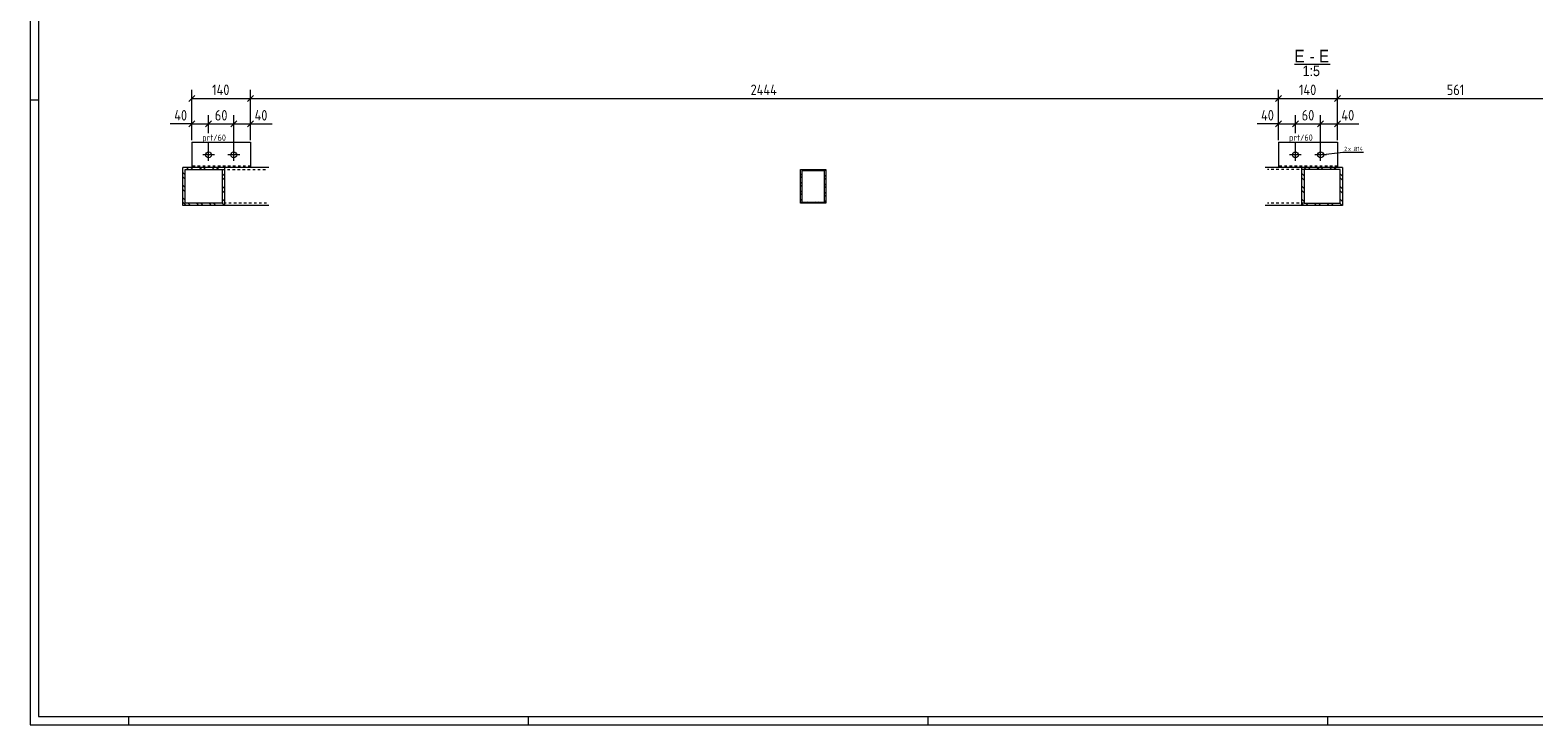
# Model space of a CAD drawing. Header units: millimetres. Extents: x 1 to 1188, y 1 to 840.
# Tile 1 of 6: x 1 to 716, y 1 to 331. Entities that reach past the tile are written whole.
import ezdxf

# ---------------------------------------------------------------- set-up
doc = ezdxf.new("R2010")
doc.units = ezdxf.units.MM
doc.header["$LTSCALE"] = 0.6
doc.linetypes.add('XKITLINE00', pattern=[0])
doc.linetypes.add('XKITLINE02', pattern=[4, 2, -2])
for name, color, linetype, lineweight in [('Bolt', 7, 'Continuous', 0), ('BoltMark', 3, 'Continuous', 0), ('DrawingSheet', 5, 'Continuous', 0), ('OtherObjectType', 1, 'Continuous', 0), ('Part', 2, 'Continuous', 0), ('PartMark', 3, 'Continuous', 0), ('Z-DIMENSIONS', 1, 'Continuous', 0)]:
    doc.layers.add(name, color=color, linetype=linetype, lineweight=lineweight)
doc.styles.add('ARIAL', font='ARIAL.TTF')
doc.styles.add('ISOCPEUR', font='ISOCPEUR.TTF')

msp = doc.modelspace()

# ---------------------------------------------------------------- linework, layer by layer
at = {"layer": 'Bolt', "color": 3, "linetype": 'XKITLINE00', "lineweight": 0}
for p, q in [((88.66, 271.99), (83.06, 271.99)), ((85.86, 269.19), (85.86, 274.79)), ((100.66, 271.99), (95.06, 271.99)), ((97.86, 269.19), (97.86, 274.79)), ((605.38, 271.99), (599.78, 271.99)), ((602.58, 269.19), (602.58, 274.79)), ((617.38, 271.99), (611.78, 271.99)), ((614.58, 269.19), (614.58, 274.79))]:
    msp.add_line(p, q, dxfattribs=at)
for centre in [(85.86, 271.99), (97.86, 271.99), (602.58, 271.99), (614.58, 271.99)]:
    msp.add_circle(centre, 1.4, dxfattribs=at)
at = {"layer": 'BoltMark', "color": 4, "linetype": 'XKITLINE00', "lineweight": 0}
for p, q in [((614.58, 271.99), (625.2, 273.23)), ((625.2, 273.23), (634.99, 273.23))]:
    msp.add_line(p, q, dxfattribs=at)
at = {"layer": 'DrawingSheet', "color": 2, "linetype": 'XKITLINE00', "lineweight": 0}
for p, q in [((1, 840), (1, 1)), ((5, 298), (1, 298)), ((1, 1), (1188, 1)), ((48, 1), (48, 5)), ((238, 1), (238, 5)), ((428, 1), (428, 5)), ((618, 1), (618, 5))]:
    msp.add_line(p, q, dxfattribs=at)
at = {"layer": 'DrawingSheet', "color": 3, "linetype": 'XKITLINE00', "lineweight": 0}
for p, q in [((5, 836), (5, 5)), ((5, 5), (1184, 5))]:
    msp.add_line(p, q, dxfattribs=at)
at = {"layer": 'OtherObjectType', "color": 6, "linetype": 'XKITLINE00', "lineweight": 0}
msp.add_line((602.17, 315.18), (619.11, 315.18), dxfattribs=at)
at = {"layer": 'Part', "color": 2, "linetype": 'XKITLINE00', "lineweight": 0}
for p, q in [((77.86, 277.99), (77.86, 265.99)), ((77.86, 277.99), (105.86, 277.99)), ((105.86, 277.99), (105.86, 265.99)), ((594.58, 277.99), (594.58, 265.99)), ((594.58, 277.99), (622.58, 277.99)), ((622.58, 277.99), (622.58, 265.99)), ((73.68, 247.99), (73.68, 265.99)), ((101.74, 265.99), (73.68, 265.99)), ((74.78, 248.99), (74.78, 264.99)), ((74.78, 264.99), (92.45, 264.99)), ((92.45, 248.99), (92.45, 264.99)), ((93.56, 247.99), (93.56, 265.99)), ((105.86, 265.99), (101.74, 265.99)), ((114.58, 265.99), (105.86, 265.99)), ((367.28, 248.99), (367.28, 264.99)), ((367.28, 264.99), (379.28, 264.99)), ((379.28, 264.99), (379.28, 248.99)), ((594.58, 265.99), (588.26, 265.99)), ((598.87, 265.99), (594.58, 265.99)), ((624.94, 265.99), (598.87, 265.99)), ((605.63, 247.99), (605.63, 265.99)), ((623.87, 264.99), (606.71, 264.99)), ((606.71, 264.99), (606.71, 248.99)), ((623.87, 248.99), (623.87, 264.99)), ((624.94, 265.99), (624.94, 247.99)), ((378.68, 264.39), (367.88, 264.39)), ((367.88, 264.39), (367.88, 249.59)), ((378.68, 249.59), (378.68, 264.39)), ((114.58, 247.99), (73.68, 247.99)), ((92.45, 248.99), (74.78, 248.99)), ((379.28, 248.99), (367.28, 248.99)), ((367.88, 249.59), (378.68, 249.59)), ((624.94, 247.99), (588.26, 247.99)), ((606.71, 248.99), (623.87, 248.99))]:
    msp.add_line(p, q, dxfattribs=at)
at = {"layer": 'Part', "color": 11, "linetype": 'XKITLINE00', "lineweight": 0}
for p, q in [((76.37, 264.99), (75.37, 265.99)), ((78.39, 264.99), (77.39, 265.99)), ((82.44, 264.99), (81.44, 265.99)), ((84.46, 264.99), (83.46, 265.99)), ((88.5, 264.99), (87.5, 265.99)), ((90.52, 264.99), (89.52, 265.99)), ((369.85, 264.99), (369.25, 264.39)), ((371.2, 264.99), (370.6, 264.39)), ((373.89, 264.99), (373.29, 264.39)), ((375.24, 264.99), (374.64, 264.39)), ((377.93, 264.99), (377.33, 264.39)), ((377.93, 264.99), (377.93, 264.99)), ((379.28, 264.99), (378.67, 264.38)), ((379.28, 264.99), (379.28, 264.99)), ((607.75, 264.99), (606.75, 265.99)), ((609.77, 264.99), (608.77, 265.99)), ((613.82, 264.99), (612.82, 265.99)), ((615.84, 264.99), (614.84, 265.99)), ((619.88, 264.99), (618.88, 265.99)), ((621.9, 264.99), (620.9, 265.99)), ((74.78, 262.54), (73.68, 263.64)), ((74.78, 260.52), (73.68, 261.62)), ((74.78, 256.48), (73.68, 257.58)), ((93.56, 261.95), (92.45, 263.05)), ((93.56, 259.93), (92.45, 261.03)), ((367.88, 263.02), (367.28, 262.42)), ((367.88, 261.67), (367.28, 261.07)), ((367.88, 258.98), (367.28, 258.38)), ((367.88, 257.63), (367.28, 257.03)), ((379.28, 262.29), (378.68, 261.69)), ((379.28, 260.95), (378.68, 260.35)), ((379.28, 258.25), (378.68, 257.65)), ((606.71, 261.99), (605.63, 263.07)), ((606.71, 259.97), (605.63, 261.05)), ((624.94, 261.95), (623.87, 263.02)), ((624.94, 259.93), (623.87, 261)), ((74.78, 254.46), (73.68, 255.56)), ((74.78, 250.42), (73.68, 251.52)), ((93.56, 255.88), (92.45, 256.99)), ((93.56, 253.86), (92.45, 254.97)), ((93.56, 249.82), (92.45, 250.93)), ((367.88, 254.93), (367.28, 254.33)), ((367.88, 253.59), (367.28, 252.99)), ((367.88, 250.89), (367.28, 250.29)), ((379.28, 256.91), (378.68, 256.31)), ((379.28, 254.21), (378.68, 253.61)), ((379.28, 252.86), (378.68, 252.26)), ((606.71, 255.93), (605.63, 257.01)), ((606.71, 253.91), (605.63, 254.99)), ((606.71, 249.87), (605.63, 250.94)), ((624.94, 255.88), (623.87, 256.96)), ((624.94, 253.86), (623.87, 254.94)), ((624.94, 249.82), (623.87, 250.9)), ((75.19, 247.99), (73.68, 249.5)), ((77.21, 247.99), (76.21, 248.99)), ((81.25, 247.99), (80.25, 248.99)), ((83.27, 247.99), (82.27, 248.99)), ((87.31, 247.99), (86.31, 248.99)), ((89.33, 247.99), (88.33, 248.99)), ((93.37, 247.99), (92.37, 248.99)), ((367.92, 249.59), (367.32, 248.99)), ((370.61, 249.59), (370.01, 248.99)), ((371.96, 249.59), (371.36, 248.99)), ((374.66, 249.59), (374.06, 248.99)), ((376, 249.59), (375.4, 248.99)), ((379.28, 250.17), (378.1, 248.99)), ((606.57, 247.99), (605.63, 248.92)), ((608.59, 247.99), (607.59, 248.99)), ((612.63, 247.99), (611.63, 248.99)), ((614.65, 247.99), (613.65, 248.99)), ((618.69, 247.99), (617.69, 248.99)), ((620.71, 247.99), (619.71, 248.99)), ((624.75, 247.99), (623.75, 248.99))]:
    msp.add_line(p, q, dxfattribs=at)
at = {"layer": 'Part', "color": 7, "linetype": 'XKITLINE02', "lineweight": 0}
for p, q in [((105.86, 266.59), (77.86, 266.59)), ((101.74, 265.99), (77.86, 265.99)), ((92.45, 264.99), (113.47, 264.99)), ((105.86, 265.99), (101.74, 265.99)), ((606.71, 264.99), (589.33, 264.99)), ((622.58, 266.59), (594.58, 266.59)), ((598.87, 265.99), (594.58, 265.99)), ((622.58, 265.99), (598.87, 265.99)), ((113.47, 248.99), (92.45, 248.99)), ((606.71, 248.99), (589.33, 248.99))]:
    msp.add_line(p, q, dxfattribs=at)
at = {"layer": 'PartMark', "color": 7, "linetype": 'XKITLINE00', "lineweight": 0}
for p, q in [((82.26, 278.09), (93.77, 278.09)), ((598.98, 278.09), (610.49, 278.09))]:
    msp.add_line(p, q, dxfattribs=at)
at = {"layer": 'Z-DIMENSIONS', "color": 7, "linetype": 'XKITLINE00', "lineweight": 0}
for p, q in [((77.86, 278.99), (77.86, 302.93)), ((105.86, 278.99), (105.86, 302.93)), ((105.86, 278.99), (105.86, 302.93)), ((594.58, 278.99), (594.58, 302.93)), ((594.58, 278.99), (594.58, 302.93)), ((622.58, 278.99), (622.58, 302.93)), ((622.58, 278.99), (622.58, 302.93)), ((79.27, 300.24), (76.44, 297.41)), ((77.86, 298.83), (105.86, 298.83)), ((107.27, 300.24), (104.44, 297.41)), ((107.27, 300.24), (104.44, 297.41)), ((105.86, 298.83), (594.58, 298.83)), ((595.99, 300.24), (593.16, 297.41)), ((595.99, 300.24), (593.16, 297.41)), ((594.58, 298.83), (622.58, 298.83)), ((623.99, 300.24), (621.16, 297.41)), ((623.99, 300.24), (621.16, 297.41)), ((622.58, 298.83), (734.71, 298.83)), ((77.86, 286.71), (67.66, 286.71)), ((77.86, 286.71), (67.66, 286.71)), ((79.27, 288.13), (76.44, 285.3)), ((77.86, 278.99), (77.86, 290.81)), ((77.86, 286.71), (85.86, 286.71)), ((87.27, 288.13), (84.44, 285.3)), ((87.27, 288.13), (84.44, 285.3)), ((85.86, 282.29), (85.86, 290.81)), ((85.86, 282.29), (85.86, 290.81)), ((85.86, 286.71), (97.86, 286.71)), ((99.27, 288.13), (96.44, 285.3)), ((99.27, 288.13), (96.44, 285.3)), ((97.86, 272.99), (97.86, 290.81)), ((97.86, 272.99), (97.86, 290.81)), ((97.86, 286.71), (105.86, 286.71)), ((107.27, 288.13), (104.44, 285.3)), ((105.86, 278.99), (105.86, 290.81)), ((105.86, 286.71), (116.05, 286.71)), ((105.86, 286.71), (116.05, 286.71)), ((594.58, 286.71), (584.38, 286.71)), ((594.58, 286.71), (584.38, 286.71)), ((595.99, 288.13), (593.16, 285.3)), ((594.58, 278.99), (594.58, 290.81)), ((594.58, 286.71), (602.58, 286.71)), ((603.99, 288.13), (601.16, 285.3)), ((603.99, 288.13), (601.16, 285.3)), ((602.58, 282.29), (602.58, 290.81)), ((602.58, 282.29), (602.58, 290.81)), ((602.58, 286.71), (614.58, 286.71)), ((615.99, 288.13), (613.16, 285.3)), ((615.99, 288.13), (613.16, 285.3)), ((614.58, 272.99), (614.58, 290.81)), ((614.58, 272.99), (614.58, 290.81)), ((614.58, 286.71), (622.58, 286.71)), ((623.99, 288.13), (621.16, 285.3)), ((622.58, 278.99), (622.58, 290.81)), ((622.58, 286.71), (632.77, 286.71)), ((622.58, 286.71), (632.77, 286.71)), ((85.86, 272.99), (85.86, 278.09)), ((85.86, 272.99), (85.86, 278.09)), ((602.58, 272.99), (602.58, 278.09)), ((602.58, 272.99), (602.58, 278.09))]:
    msp.add_line(p, q, dxfattribs=at)
at = {"layer": 'Z-DIMENSIONS', "color": 3}
for p in [(77.86, 298.83), (105.86, 298.83), (105.86, 298.83), (594.58, 298.83), (594.58, 298.83), (622.58, 298.83), (622.58, 298.83), (77.86, 286.71), (85.86, 286.71), (85.86, 286.71), (97.86, 286.71), (97.86, 286.71), (105.86, 286.71), (594.58, 286.71), (602.58, 286.71), (602.58, 286.71), (614.58, 286.71), (614.58, 286.71), (622.58, 286.71)]:
    msp.add_point(p, dxfattribs=at)

# ---------------------------------------------------------------- texts
at = {"layer": 'BoltMark', "color": 4, "style": 'ISOCPEUR', "width": 0.85}
for s, p in [('2', (625.8, 273.83)), ('x Ø', (627.61, 273.83)), ('14', (632.16, 273.83))]:
    msp.add_text(s, height=2, dxfattribs=at).set_placement(p)
at = {"layer": 'OtherObjectType', "color": 6, "style": 'ARIAL', "width": 0.85}
for s, height, p in [('E', 6, (602.17, 315.93)), ('E', 6, (613.78, 315.93)), ('-', 6, (609.31, 315.93)), ('1:5', 5, (606.01, 309.43))]:
    msp.add_text(s, height=height, dxfattribs=at).set_placement(p)
at = {"layer": 'PartMark', "color": 3, "style": 'ISOCPEUR', "width": 0.85}
for p in [(82.86, 278.69), (599.58, 278.69)]:
    msp.add_text('prt/60', height=3, dxfattribs=at).set_placement(p)
at = {"layer": 'Z-DIMENSIONS', "color": 3, "style": 'ISOCPEUR', "width": 0.85}
for s, p in [('140', (87.56, 300.43)), ('2444', (343.56, 300.43)), ('140', (604.28, 300.43)), ('561', (674.56, 300.43)), ('40', (69.54, 288.31)), ('60', (88.85, 288.31)), ('40', (107.73, 288.31)), ('40', (586.26, 288.31)), ('60', (605.57, 288.31)), ('40', (624.45, 288.31))]:
    msp.add_text(s, height=5, dxfattribs=at).set_placement(p)

doc.saveas('drawing.dxf')
